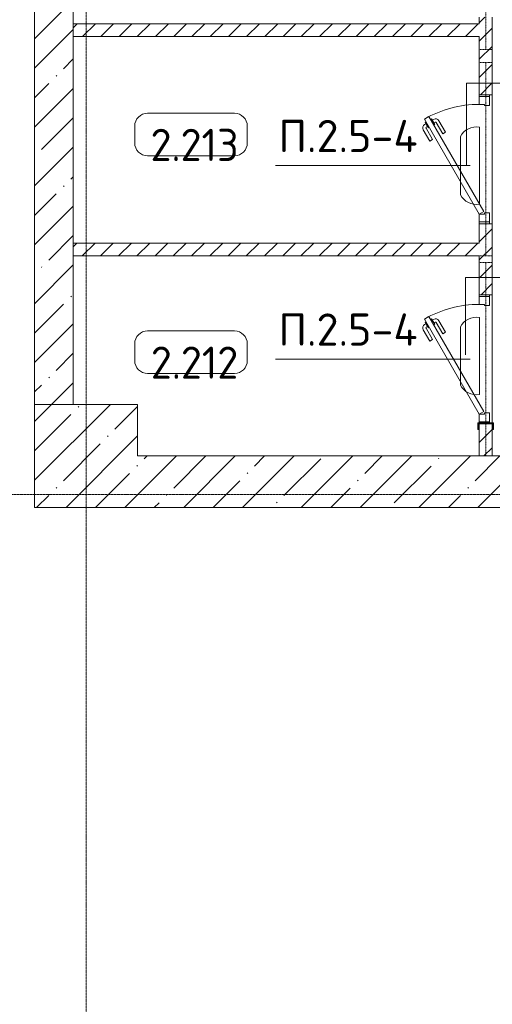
# Model space of a CAD drawing. Header units: millimetres. Extents: x -32229 to 288056, y -13689 to 125138.
# Tile 65 of 193: x -22180 to -18513, y 71500 to 79131. Entities that reach past the tile are written whole.
import ezdxf

# ---------------------------------------------------------------- set-up
doc = ezdxf.new("R2010")
doc.units = ezdxf.units.MM
doc.linetypes.add('3_ Штрих_ 1 х 1 мм', pattern=[2, 1, -1])
doc.linetypes.add('ADSK_Линия сетки', pattern=[25, 20, -2.5, 0, -2.5])
for name, color, linetype, lineweight in [('A-ANNO-NOTE', 7, 'Continuous', 18), ('A-AREA-IDEN', 7, 'Continuous', 9), ('A-DETL-THIN', 7, 'Continuous', 9), ('A-DOOR', 7, 'Continuous', 18), ('A-DOOR-FRAM', 7, 'Continuous', 9), ('A-FLOR', 7, 'Continuous', 18), ('A-WALL', 7, 'Continuous', 18), ('A-WALL-PATT', 7, 'Continuous', 40), ('G-ANNO-TEXT', 7, 'Continuous', 9), ('I-WALL', 7, 'Continuous', 18), ('S-BEAM', 7, 'Continuous', 18), ('S-COLS', 7, 'Continuous', 18), ('S-GRID', 7, 'Continuous', 9)]:
    doc.layers.add(name, color=color, linetype=linetype, lineweight=lineweight)
doc.layers.add('A-DETL', color=7, linetype='Continuous', lineweight=9, true_color=0x00a600)
doc.styles.add('GOST Common_4', font='GOST_Common.ttf', dxfattribs={"height": 250})
doc.styles.add('ISOCPEUR', font='isocpeur.ttf', dxfattribs={"height": 250})
pattern_1 = [(45, (0, 0), (-70.71068, 70.71068), [])]
pattern_2 = [(45, (0, 0), (-228.0985, 228.0985), []), (45, (228.1, 0), (-228.0985, 228.0985), [403.225, -80.645, 6.706, -73.939])]

# ---------------------------------------------------------------- blocks, each defined once
blk = doc.blocks.new('АР_Дверь однопольная - 1000х2100h_850__Кладовая-6010020--02 ЭО')
at = {"layer": 'A-DOOR', "color": 253, "lineweight": 13, "true_color": 0xaaaaaa}
for p, q in [((311.1, 475), (-425, 50)), ((331.1, 440.4), (311.1, 475)), ((-405, 15.4), (331.1, 440.4)), ((-425, 50), (-405, 15.4))]:
    blk.add_line(p, q, dxfattribs=at)
at = {"layer": 'A-DOOR', "color": 253, "lineweight": 5, "true_color": 0xaaaaaa}
for p, q in [((138.9, 433.3), (227.7, 484.6)), ((151.4, 411.7), (240.2, 462.9)), ((285.5, 469.4), (242.2, 444.4)), ((253, 450.7), (247, 461.1)), ((274.6, 463.2), (268.6, 473.6)), ((289.5, 462.5), (285.5, 469.4)), ((151.4, 411.7), (138.9, 433.3)), ((196.4, 333.7), (285.2, 385)), ((242.2, 444.4), (246.2, 437.5)), ((270.2, 395.9), (266.2, 402.9)), ((313.5, 420.9), (270.2, 395.9)), ((281, 402.2), (287, 391.8)), ((302.6, 414.7), (308.7, 404.3)), ((309.5, 427.9), (313.5, 420.9)), ((196.4, 333.7), (208.9, 312.1)), ((208.9, 312.1), (297.7, 363.3))]:
    blk.add_line(p, q, dxfattribs=at)
for centre, radius, start, end in [((242.7, 458.6), 30, 30, 120), ((242.7, 458.6), 4.99, 30, 120), ((-425, 50), 850, 360, 30), ((282.7, 389.3), 4.99, 300, 30), ((282.7, 389.3), 30, 300, 30)]:
    blk.add_arc(centre, radius, start, end, dxfattribs=at)
at = {"layer": 'A-DOOR-FRAM', "color": 253, "lineweight": 13, "true_color": 0xaaaaaa}
for p, q in [((-485, 50), (-500, 50)), ((-425, 50), (-485, 50)), ((-485, 50), (-485, -30)), ((-425, 10), (-425, 50)), ((-415, 10), (-425, 10)), ((-415, -30), (-415, 10)), ((425, 10), (415, 10)), ((415, 10), (415, -30)), ((485, 50), (425, 50)), ((425, 50), (425, 10)), ((485, -30), (485, 50)), ((485, 50), (500, 50)), ((-485, -30), (-500, -30)), ((-485, -30), (-415, -30)), ((415, -30), (485, -30)), ((485, -30), (500, -30))]:
    blk.add_line(p, q, dxfattribs=at)
blk = doc.blocks.new('АР_Дверь однопольная - 1000х2100h_850__Кладовая-4627048--02 ЭО')
at = {"layer": 'A-DOOR', "color": 253, "lineweight": 13, "true_color": 0xaaaaaa}
for p, q in [((311.1, 475), (-425, 50)), ((331.1, 440.4), (311.1, 475)), ((-405, 15.4), (331.1, 440.4)), ((-425, 50), (-405, 15.4))]:
    blk.add_line(p, q, dxfattribs=at)
at = {"layer": 'A-DOOR', "color": 253, "lineweight": 5, "true_color": 0xaaaaaa}
for p, q in [((138.9, 433.3), (227.7, 484.6)), ((151.4, 411.7), (240.2, 462.9)), ((285.5, 469.4), (242.2, 444.4)), ((253, 450.7), (247, 461.1)), ((274.6, 463.2), (268.6, 473.6)), ((289.5, 462.5), (285.5, 469.4)), ((151.4, 411.7), (138.9, 433.3)), ((196.4, 333.7), (285.2, 385)), ((242.2, 444.4), (246.2, 437.5)), ((270.2, 395.9), (266.2, 402.9)), ((313.5, 420.9), (270.2, 395.9)), ((281, 402.2), (287, 391.8)), ((302.6, 414.7), (308.7, 404.3)), ((309.5, 427.9), (313.5, 420.9)), ((196.4, 333.7), (208.9, 312.1)), ((208.9, 312.1), (297.7, 363.3))]:
    blk.add_line(p, q, dxfattribs=at)
for centre, radius, start, end in [((242.7, 458.6), 30, 30, 120), ((242.7, 458.6), 4.99, 30, 120), ((-425, 50), 850, 360, 30), ((282.7, 389.3), 4.99, 300, 30), ((282.7, 389.3), 30, 300, 30)]:
    blk.add_arc(centre, radius, start, end, dxfattribs=at)
at = {"layer": 'A-DOOR-FRAM', "color": 253, "lineweight": 13, "true_color": 0xaaaaaa}
for p, q in [((-485, 50), (-500, 50)), ((-425, 50), (-485, 50)), ((-485, 50), (-485, -30)), ((-425, 10), (-425, 50)), ((-415, 10), (-425, 10)), ((-415, -30), (-415, 10)), ((425, 10), (415, 10)), ((415, 10), (415, -30)), ((485, 50), (425, 50)), ((425, 50), (425, 10)), ((485, -30), (485, 50)), ((485, 50), (500, 50)), ((-485, -30), (-500, -30)), ((-485, -30), (-415, -30)), ((415, -30), (485, -30)), ((485, -30), (500, -30))]:
    blk.add_line(p, q, dxfattribs=at)
blk = doc.blocks.new('АР_Перемычка - 100_Уx1_75x5__250-250-6683530--02 ЭО')
at = {"layer": 'S-BEAM', "color": 9, "linetype": '3_ Штрих_ 1 х 1 мм', "lineweight": 15, "true_color": 0xc4c4c4}
for p, q in [((-750, 50), (-750, -50)), ((750, 50), (750, -50)), ((-750, 0), (750, 0))]:
    blk.add_line(p, q, dxfattribs=at)
blk = doc.blocks.new('АР_Перемычка - 100_Уx1_75x5__Оп_250-250_125x80x5__-6371143--02 ЭО')
at = {"layer": 'S-BEAM', "color": 9, "linetype": '3_ Штрих_ 1 х 1 мм', "lineweight": 15, "true_color": 0xc4c4c4}
for p, q in [((-750, 50), (-750, -50)), ((750, 50), (750, -50)), ((-750, 0), (750, 0))]:
    blk.add_line(p, q, dxfattribs=at)
blk = doc.blocks.new('АР_Фахверк_ _Швеллер полки параллельные_ - 12П-5787732--02 ЭО')
at = {"layer": 'S-COLS', "lineweight": 15, "true_color": 0xaaaaaa}
blk.add_hatch(color=253, dxfattribs=at).paths.add_polyline_path([(35.4, -60), (35.4, -52.2), (-11.8, -52.2), (-11.8, 52.2), (35.4, 52.2), (35.4, 60), (-16.6, 60), (-16.6, -60)])
at = {"layer": 'S-COLS', "color": 253, "lineweight": 15, "true_color": 0xaaaaaa}
for p, q in [((35.4, 60), (-16.6, 60)), ((-16.6, 60), (-16.6, -60)), ((-11.8, -52.2), (-11.8, 52.2)), ((-11.8, 52.2), (35.4, 52.2)), ((35.4, 52.2), (35.4, 60)), ((-16.6, -60), (35.4, -60)), ((35.4, -52.2), (-11.8, -52.2)), ((35.4, -60), (35.4, -52.2))]:
    blk.add_line(p, q, dxfattribs=at)
blk = doc.blocks.new('Наметкина 10_РД_АР_П_rvt-1--02 ЭО')
at = {"layer": 'A-WALL-PATT', "lineweight": 5, "true_color": 0xaaaaaa}
h = blk.add_hatch(dxfattribs=at)
h.set_pattern_fill('FP_2', color=253, style=0, pattern_type=2)
h.set_pattern_definition(pattern_1)
h.paths.add_polyline_path([(-18614.7, 75750), (-18514.7, 75750), (-18514.7, 76000), (-18614.7, 76000)])
h.paths.add_polyline_path([(-18544.7, 77000), (-18514.7, 77000), (-18514.7, 77550), (-18614.7, 77550), (-18614.7, 77000)])
h.paths.add_polyline_path([(-18514.7, 78550), (-18514.7, 79150), (-18614.7, 79150), (-18614.7, 78550), (-18544.7, 78550)])
h.paths.add_polyline_path([(-18614.7, 80150), (-18514.7, 80150), (-18514.7, 81150), (-18614.7, 81150), (-18614.7, 80700)])
h.paths.add_polyline_path([(-18614.7, 82150), (-18514.7, 82150), (-18514.7, 84150), (-18614.7, 84150), (-18614.7, 82193.4)])
h = blk.add_hatch(dxfattribs=at)
h.set_pattern_fill('FP_3', color=253, style=0, pattern_type=2)
h.set_pattern_definition(pattern_2)
h.paths.add_polyline_path([(-22064.7, 76150), (-21764.7, 76150), (-21764.7, 80700), (-22064.7, 80700), (-22064.7, 80044.7)])
h = blk.add_hatch(dxfattribs=at)
h.set_pattern_fill('FP_2', color=253, style=0, pattern_type=2)
h.set_pattern_definition(pattern_1)
h.paths.add_polyline_path([(-18614.7, 79000), (-18614.7, 79100), (-21764.7, 79100), (-21764.7, 79000), (-21144.4, 79000)])
h = blk.add_hatch(dxfattribs=at)
h.set_pattern_fill('FP_2', color=253, style=0, pattern_type=2)
h.set_pattern_definition(pattern_1)
h.paths.add_polyline_path([(-18614.7, 77300), (-18614.7, 77400), (-21764.7, 77400), (-21764.7, 77300), (-21144.4, 77300)])
h = blk.add_hatch(dxfattribs=at)
h.set_pattern_fill('FP_3', color=253, style=0, pattern_type=2)
h.set_pattern_definition(pattern_2)
h.paths.add_polyline_path([(-15864.7, 75350), (-15864.7, 75750), (-21264.7, 75750), (-21264.7, 75350), (-18544.7, 75350)])
at = {"layer": 'S-COLS', "lineweight": 5, "true_color": 0xaaaaaa}
h = blk.add_hatch(dxfattribs=at)
h.set_pattern_fill('FP_3', color=253, style=0, pattern_type=2)
h.set_pattern_definition(pattern_2)
h.paths.add_polyline_path([(-22064.7, 75350), (-21264.7, 75350), (-21264.7, 76150), (-22064.7, 76150), (-22064.7, 75747.3)])
at = {"layer": 'A-FLOR', "color": 253, "lineweight": 13, "true_color": 0xaaaaaa}
for p, q in [((-18514.7, 78550), (-18514.7, 77550)), ((-18514.7, 77550), (-18514.7, 78550)), ((-18514.7, 77000), (-18514.7, 76006.6)), ((-18514.7, 76006.6), (-18514.7, 77000))]:
    blk.add_line(p, q, dxfattribs=at)
at = {"layer": 'A-WALL', "color": 253, "lineweight": 13, "true_color": 0xaaaaaa}
for p, q in [((-22064.7, 80700), (-22064.7, 76150)), ((-21764.7, 76150), (-21764.7, 80700)), ((-22064.7, 76150), (-21764.7, 76150)), ((-15864.7, 75750), (-21264.7, 75750)), ((-21264.7, 75350), (-15864.7, 75350))]:
    blk.add_line(p, q, dxfattribs=at)
at = {"layer": 'I-WALL', "color": 253, "lineweight": 13, "true_color": 0xaaaaaa}
for p, q in [((-18614.7, 79150), (-18614.7, 79100)), ((-18514.7, 78550), (-18514.7, 79150)), ((-18614.7, 79100), (-21764.7, 79100)), ((-21764.7, 79100), (-21764.7, 79000)), ((-21764.7, 79000), (-18614.7, 79000)), ((-18614.7, 79000), (-18614.7, 78550)), ((-18614.7, 78550), (-18514.7, 78550)), ((-18614.7, 77550), (-18614.7, 77400)), ((-18514.7, 77550), (-18614.7, 77550)), ((-18514.7, 77000), (-18514.7, 77550)), ((-18614.7, 77400), (-21764.7, 77400)), ((-21764.7, 77400), (-21764.7, 77300)), ((-21764.7, 77300), (-18614.7, 77300)), ((-18614.7, 77300), (-18614.7, 77000)), ((-18614.7, 77000), (-18514.7, 77000)), ((-18614.7, 76000), (-18614.7, 75750)), ((-18514.7, 76000), (-18614.7, 76000)), ((-18514.7, 75750), (-18514.7, 76000)), ((-18614.7, 75750), (-18514.7, 75750))]:
    blk.add_line(p, q, dxfattribs=at)
at = {"layer": 'S-COLS', "color": 253, "lineweight": 15, "true_color": 0xaaaaaa}
for p, q in [((-21264.7, 76150), (-22064.7, 76150)), ((-22064.7, 76150), (-22064.7, 75350)), ((-21264.7, 75750), (-21264.7, 76150)), ((-22064.7, 75350), (-21264.7, 75350))]:
    blk.add_line(p, q, dxfattribs=at)
at = {"layer": 'A-DOOR', "color": 253, "lineweight": 13, "true_color": 0xaaaaaa, "rotation": 90}
for name, p in [('АР_Дверь однопольная - 1000х2100h_850__Кладовая-4627048--02 ЭО', (-18564.7, 78050)), ('АР_Дверь однопольная - 1000х2100h_850__Кладовая-6010020--02 ЭО', (-18564.7, 76500))]:
    blk.add_blockref(name, p, dxfattribs=at)
at = {"layer": 'S-BEAM', "color": 253, "lineweight": 13, "true_color": 0xaaaaaa, "rotation": 90}
for name, p in [('АР_Перемычка - 100_Уx1_75x5__250-250-6683530--02 ЭО', (-18564.7, 79650)), ('АР_Перемычка - 100_Уx1_75x5__250-250-6683530--02 ЭО', (-18564.7, 78050)), ('АР_Перемычка - 100_Уx1_75x5__Оп_250-250_125x80x5__-6371143--02 ЭО', (-18564.7, 76500))]:
    blk.add_blockref(name, p, dxfattribs=at)
at = {"layer": 'S-COLS', "color": 253, "lineweight": 13, "true_color": 0xaaaaaa, "rotation": 269.9999999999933}
blk.add_blockref('АР_Фахверк_ _Швеллер полки параллельные_ - 12П-5787732--02 ЭО', (-18564.7, 75990), dxfattribs=at)
blk = doc.blocks.new('Марка помещения 2 - Марка помещения 2-1605974--02 ЭО')
at = {"layer": 'A-AREA-IDEN', "color": 253, "true_color": 0xaaaaaa}
for p, q in [((-1.797, 0.841), (1.569, 0.841)), ((-2.297, -0.309), (-2.297, 0.341)), ((2.069, 0.341), (2.069, -0.309)), ((1.569, -0.809), (-1.797, -0.809))]:
    blk.add_line(p, q, dxfattribs=at)
for centre, start, end in [((-1.797, 0.341), 90, 180), ((1.569, 0.341), 0, 90), ((-1.797, -0.309), 180, 270), ((1.569, -0.309), 270, 360)]:
    blk.add_arc(centre, 0.5, start, end, dxfattribs=at)

msp = doc.modelspace()

# ---------------------------------------------------------------- linework, layer by layer
at = {"layer": 'A-ANNO-NOTE', "color": 5, "lineweight": 9, "true_color": 0x0000ff}
for p, q in [((-18613.9, 78298.6), (-18613.9, 77701.4)), ((-18761.2, 77774.1), (-18761.2, 78225.9)), ((-18613.9, 76823.6), (-18613.9, 76226.4)), ((-18761.2, 76299.1), (-18761.2, 76750.9))]:
    msp.add_line(p, q, dxfattribs=at)
for centre, start, end in [((-18636, 78157.6), 81.09008, 151.42088), ((-18636, 77842.4), 208.57912, 278.90992), ((-18636, 76682.6), 81.09008, 151.42088), ((-18636, 76367.4), 208.57912, 278.90992)]:
    msp.add_arc(centre, 142.7, start, end, dxfattribs=at)
at = {"layer": 'A-DETL', "color": 5, "true_color": 0x0000ff}
for p, q in [((-18714.7, 78000), (-18714.7, 78640)), ((-18714.7, 78640), (-18232.7, 78640)), ((-18722.8, 76534.7), (-18722.8, 77132.6)), ((-18722.8, 77132.6), (-18232.7, 77132.6))]:
    msp.add_line(p, q, dxfattribs=at)
at = {"layer": 'A-DETL-THIN'}
for p, q in [((-18684.7, 78000), (-20194.7, 78000)), ((-18684.7, 76500), (-20194.7, 76500))]:
    msp.add_line(p, q, dxfattribs=at)
at = {"layer": 'S-GRID', "color": 253, "linetype": 'ADSK_Линия сетки', "true_color": 0xaaaaaa}
for p, q in [((-21664.7, -12088.9), (-21664.7, 125138.4)), ((131381.2, 75450), (-30593.4, 75450))]:
    msp.add_line(p, q, dxfattribs=at)

# ---------------------------------------------------------------- block references
at = {"lineweight": 5}
msp.add_blockref('Наметкина 10_РД_АР_П_rvt-1--02 ЭО', (0, 0), dxfattribs=at)
at = {"layer": 'A-AREA-IDEN', "color": 253, "true_color": 0xaaaaaa, "xscale": 199.9999999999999, "yscale": 199.9999999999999, "zscale": 199.9999999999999}
for p in [(-20827.7, 78238), (-20827.7, 76550.6)]:
    msp.add_blockref('Марка помещения 2 - Марка помещения 2-1605974--02 ЭО', p, dxfattribs=at)

# ---------------------------------------------------------------- texts
at = {"layer": 'A-AREA-IDEN', "color": 253, "true_color": 0xaaaaaa, "char_height": 250, "width": 780, "attachment_point": 5, "line_spacing_factor": 1.022766, "style": 'GOST Common_4'}
for s, insert in [('\\pt100,200,300,400,500,600,700,800,900,1000,1100,1200,1300,1400,1500,1600,1700,1800,1900,2000,2100,2200,2300,2400,2500,2600,2700,2800,2900,3000,3100,3200;2.213', (-20823.2, 78160.6)), ('\\pt100,200,300,400,500,600,700,800,900,1000,1100,1200,1300,1400,1500,1600,1700,1800,1900,2000,2100,2200,2300,2400,2500,2600,2700,2800,2900,3000,3100,3200;2.212', (-20823.2, 76473.2))]:
    msp.add_mtext(s, dxfattribs=dict(at, insert=insert))
at = {"layer": 'G-ANNO-TEXT', "char_height": 250, "width": 1096.86, "attachment_point": 1, "line_spacing_factor": 1.139951, "style": 'ISOCPEUR'}
for insert in [(-20172.3, 78354.6), (-20172.3, 76854.6)]:
    msp.add_mtext('\\pt600,1200,1800,2400,3000,3600,4200,4800,5400,6000,6600,7200,7800,8400,9000,9600,10200,10800,11400,12000,12600,13200,13800,14400,15000,15600,16200,16800,17400,18000,18600,19200;П.2.5-4', dxfattribs=dict(at, insert=insert))

doc.saveas('drawing.dxf')
